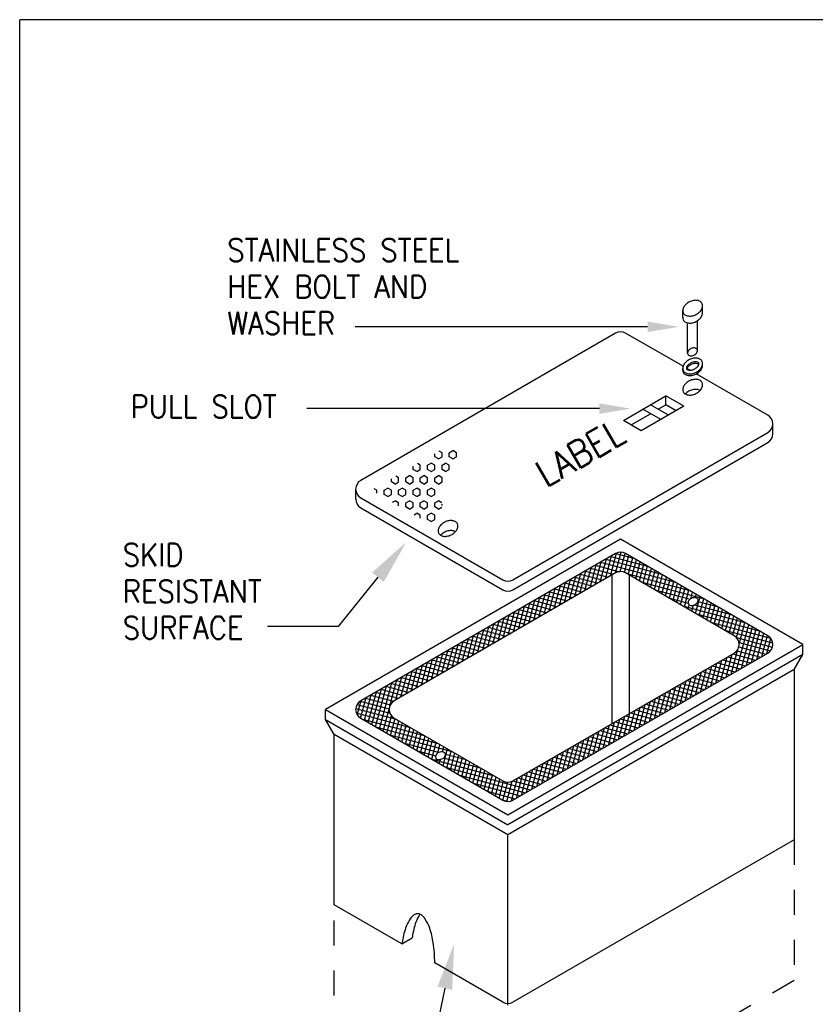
# Model space of a CAD drawing. Extents: x 0 to 7.6, y 0 to 9.85.
# Tile 3 of 11: x 0 to 3.18, y 5.92 to 9.85. Entities that reach past the tile are written whole.
import ezdxf
from ezdxf.enums import TextEntityAlignment as Align

# ---------------------------------------------------------------- set-up
doc = ezdxf.new("R2010")
doc.units = 0
doc.header["$MEASUREMENT"] = 0
doc.linetypes.add('HIDDEN2', pattern=[0.1875, 0.125, -0.0625])
doc.layers.get('0').update_dxf_attribs({"color": 2, "linetype": 'CONTINUOUS'})
doc.layers.add('E-DETL', color=2, linetype='CONTINUOUS')
doc.layers.add('E-DETL-TEXT', color=3, linetype='CONTINUOUS')
doc.styles.add('ROMANS', font='ROMANS.SHX', dxfattribs={"width": 0.8})

# ---------------------------------------------------------------- blocks, each defined once
blk = doc.blocks.new('*X0')
at = {"color": 0}
for p, q in [((1197.28, 948.75), (1195.63, 949.7)), ((1201.61, 948.75), (1203.78, 950)), ((1205.94, 948.75), (1203.78, 950)), ((1192.95, 946.25), (1192.95, 948.15)), ((1195.12, 945), (1192.95, 946.25)), ((1195.12, 945), (1197.28, 946.25)), ((1197.28, 946.25), (1197.28, 948.75)), ((1201.61, 946.25), (1201.61, 948.75)), ((1203.78, 945), (1201.61, 946.25)), ((1203.78, 945), (1205.94, 946.25)), ((1205.94, 946.25), (1205.94, 948.75)), ((1179.96, 938.75), (1179.96, 940.65)), ((1182.12, 937.5), (1179.96, 938.75)), ((1182.12, 937.5), (1184.29, 938.75)), ((1184.29, 941.25), (1182.64, 942.2)), ((1184.29, 938.75), (1184.29, 941.25)), ((1188.62, 941.25), (1190.78, 942.5)), ((1188.62, 938.75), (1188.62, 941.25)), ((1190.78, 937.5), (1188.62, 938.75)), ((1192.95, 941.25), (1190.78, 942.5)), ((1190.78, 937.5), (1192.95, 938.75)), ((1192.95, 938.75), (1192.95, 941.25)), ((1197.28, 941.25), (1199.45, 942.5)), ((1197.28, 938.75), (1197.28, 941.25)), ((1199.45, 937.5), (1197.28, 938.75)), ((1201.61, 941.25), (1199.45, 942.5)), ((1199.45, 937.5), (1201.61, 938.75)), ((1201.61, 938.75), (1201.61, 941.25)), ((1166.97, 931.25), (1166.97, 933.15)), ((1171.3, 933.75), (1169.65, 934.7)), ((1171.3, 931.25), (1171.3, 933.75)), ((1175.63, 933.75), (1177.79, 935)), ((1175.63, 931.25), (1175.63, 933.75)), ((1179.96, 933.75), (1177.79, 935)), ((1179.96, 931.25), (1179.96, 933.75)), ((1184.29, 933.75), (1186.45, 935)), ((1184.29, 931.25), (1184.29, 933.75)), ((1188.62, 933.75), (1186.45, 935)), ((1188.62, 931.25), (1188.62, 933.75)), ((1192.95, 933.75), (1195.12, 935)), ((1192.95, 931.25), (1192.95, 933.75)), ((1197.28, 933.75), (1195.12, 935)), ((1197.28, 931.25), (1197.28, 933.75)), ((1158.31, 926.25), (1156.66, 927.2)), ((1158.31, 924.5), (1158.31, 926.25)), ((1162.64, 926.25), (1164.8, 927.5)), ((1162.64, 923.75), (1162.64, 926.25)), ((1166.97, 926.25), (1164.8, 927.5)), ((1169.13, 930), (1166.97, 931.25)), ((1166.97, 923.75), (1166.97, 926.25)), ((1169.13, 930), (1171.3, 931.25)), ((1171.3, 926.25), (1173.46, 927.5)), ((1171.3, 923.75), (1171.3, 926.25)), ((1175.63, 926.25), (1173.46, 927.5)), ((1177.79, 930), (1175.63, 931.25)), ((1175.63, 923.75), (1175.63, 926.25)), ((1177.79, 930), (1179.96, 931.25)), ((1179.96, 926.25), (1182.12, 927.5)), ((1179.96, 923.75), (1179.96, 926.25)), ((1184.29, 926.25), (1182.12, 927.5)), ((1186.45, 930), (1184.29, 931.25)), ((1184.29, 923.75), (1184.29, 926.25)), ((1186.45, 930), (1188.62, 931.25)), ((1188.62, 926.25), (1190.78, 927.5)), ((1188.62, 923.75), (1188.62, 926.25)), ((1192.95, 926.25), (1190.78, 927.5)), ((1195.12, 930), (1192.95, 931.25)), ((1192.95, 923.75), (1192.95, 926.25)), ((1195.12, 930), (1197.28, 931.25)), ((1164.8, 922.5), (1162.64, 923.75)), ((1164.8, 922.5), (1166.97, 923.75)), ((1167.62, 919.13), (1169.13, 920)), ((1171.3, 918.75), (1169.13, 920)), ((1173.46, 922.5), (1171.3, 923.75)), ((1173.46, 922.5), (1175.63, 923.75)), ((1175.63, 918.75), (1177.79, 920)), ((1179.96, 918.75), (1177.79, 920)), ((1182.12, 922.5), (1179.96, 923.75)), ((1182.12, 922.5), (1184.29, 923.75)), ((1184.29, 918.75), (1186.45, 920)), ((1188.62, 918.75), (1186.45, 920)), ((1190.78, 922.5), (1188.62, 923.75)), ((1190.78, 922.5), (1192.95, 923.75)), ((1192.95, 918.75), (1195.12, 920)), ((1197.14, 918.83), (1195.12, 920)), ((1171.3, 917), (1171.3, 918.75)), ((1175.63, 916.25), (1175.63, 918.75)), ((1177.79, 915), (1175.63, 916.25)), ((1177.79, 915), (1179.96, 916.25)), ((1179.96, 916.25), (1179.96, 918.75)), ((1184.29, 916.25), (1184.29, 918.75)), ((1186.45, 915), (1184.29, 916.25)), ((1186.45, 915), (1188.62, 916.25)), ((1188.62, 916.25), (1188.62, 918.75)), ((1192.95, 916.25), (1192.95, 918.75)), ((1195.12, 915), (1192.95, 916.25)), ((1195.12, 915), (1197.1, 916.15)), ((1197.28, 917.23), (1197.28, 918.02)), ((1180.61, 911.63), (1182.12, 912.5)), ((1184.29, 911.25), (1182.12, 912.5)), ((1184.29, 909.5), (1184.29, 911.25)), ((1188.62, 911.25), (1190.78, 912.5)), ((1188.62, 908.75), (1188.62, 911.25)), ((1190.78, 907.5), (1188.62, 908.75)), ((1192.95, 911.25), (1190.78, 912.5)), ((1190.78, 907.5), (1192.95, 908.75)), ((1192.95, 908.75), (1192.95, 911.25))]:
    blk.add_line(p, q, dxfattribs=at)
blk = doc.blocks.new('*X1')
at = {"color": 0}
for p, q in [((1292.07, 871.45), (1295.75, 885.17)), ((1295.14, 873.22), (1298.81, 886.94)), ((1295.29, 884.91), (1328.67, 875.96)), ((1298.2, 874.99), (1301.86, 888.65)), ((1298.35, 886.67), (1320.31, 880.79)), ((1301.26, 876.75), (1304.58, 889.13)), ((1301.42, 888.44), (1311.94, 885.62)), ((1304.06, 877.54), (1306.99, 888.47)), ((1306.53, 877.09), (1309.23, 887.19)), ((1308.78, 875.85), (1311.47, 885.89)), ((1311.02, 874.55), (1313.71, 884.6)), ((1282.89, 866.15), (1286.57, 879.87)), ((1285.95, 867.92), (1289.63, 881.64)), ((1286.1, 879.6), (1299.83, 875.93)), ((1289.01, 869.68), (1292.69, 883.41)), ((1289.16, 881.37), (1303.58, 877.51)), ((1292.23, 883.14), (1337.04, 871.13)), ((1313.26, 873.26), (1315.96, 883.3)), ((1315.51, 871.96), (1318.2, 882.01)), ((1317.75, 870.67), (1320.44, 880.72)), ((1319.99, 869.38), (1322.68, 879.42)), ((1270.64, 859.08), (1274.32, 872.8)), ((1273.7, 860.84), (1277.38, 874.57)), ((1276.77, 862.61), (1280.44, 876.34)), ((1276.92, 874.3), (1290.64, 870.62)), ((1279.83, 864.38), (1283.5, 878.1)), ((1279.98, 876.07), (1293.7, 872.39)), ((1283.04, 877.84), (1296.76, 874.16)), ((1307.91, 876.35), (1345.4, 866.3)), ((1322.23, 868.08), (1324.92, 878.13)), ((1324.47, 866.79), (1327.16, 876.83)), ((1326.71, 865.49), (1329.4, 875.54)), ((1328.95, 864.2), (1331.65, 874.25)), ((1331.2, 862.91), (1333.89, 872.95)), ((1261.46, 853.77), (1265.13, 867.5)), ((1264.52, 855.54), (1268.19, 869.26)), ((1264.67, 867.23), (1278.39, 863.55)), ((1267.58, 857.31), (1271.26, 871.03)), ((1267.73, 869), (1281.45, 865.32)), ((1270.79, 870.76), (1284.52, 867.09)), ((1273.86, 872.53), (1287.58, 868.86)), ((1316.28, 871.52), (1353.77, 861.47)), ((1324.64, 866.69), (1345.86, 861)), ((1333.44, 861.61), (1336.13, 871.66)), ((1335.68, 860.32), (1338.37, 870.36)), ((1337.92, 859.02), (1340.61, 869.07)), ((1340.16, 857.73), (1342.85, 867.78)), ((1252.27, 848.47), (1255.95, 862.19)), ((1255.33, 850.24), (1259.01, 863.96)), ((1255.48, 861.93), (1269.21, 858.25)), ((1258.39, 852.01), (1262.07, 865.73)), ((1258.55, 863.69), (1272.27, 860.02)), ((1261.61, 865.46), (1275.33, 861.78)), ((1333.01, 861.86), (1344.66, 858.74)), ((1342.4, 856.44), (1345.09, 866.48)), ((1346.3, 861.31), (1347.34, 865.19)), ((1349.05, 861.92), (1349.58, 863.89)), ((1349.13, 852.55), (1351.82, 862.6)), ((1351.37, 851.26), (1354.06, 861.3)), ((1240.02, 841.4), (1243.7, 855.12)), ((1243.08, 843.17), (1246.76, 856.89)), ((1246.15, 844.93), (1249.82, 858.66)), ((1246.3, 856.62), (1260.02, 852.95)), ((1249.21, 846.7), (1252.89, 860.43)), ((1249.36, 858.39), (1263.08, 854.71)), ((1252.42, 860.16), (1266.15, 856.48)), ((1341.37, 857.03), (1378.86, 846.98)), ((1344.64, 855.14), (1345.32, 857.65)), ((1346.89, 853.85), (1347.84, 857.41)), ((1348.57, 857.69), (1370.5, 851.81)), ((1350.52, 859.75), (1362.13, 856.64)), ((1353.61, 849.96), (1356.3, 860.01)), ((1355.85, 848.67), (1358.54, 858.72)), ((1358.09, 847.38), (1360.78, 857.42)), ((1360.33, 846.08), (1363.03, 856.13)), ((1230.84, 836.1), (1234.51, 849.82)), ((1233.9, 837.86), (1237.58, 851.59)), ((1234.05, 849.55), (1247.77, 845.87)), ((1236.96, 839.63), (1240.64, 853.35)), ((1237.11, 851.32), (1250.84, 847.64)), ((1240.18, 853.09), (1253.9, 849.41)), ((1243.24, 854.86), (1256.96, 851.18)), ((1349.74, 852.2), (1387.23, 842.15)), ((1362.58, 844.79), (1365.27, 854.83)), ((1364.82, 843.49), (1367.51, 853.54)), ((1367.06, 842.2), (1369.75, 852.25)), ((1369.3, 840.91), (1371.99, 850.95)), ((1371.54, 839.61), (1374.23, 849.66)), ((1221.65, 830.79), (1225.33, 844.52)), ((1224.71, 832.56), (1228.39, 846.28)), ((1224.87, 844.25), (1238.59, 840.57)), ((1227.78, 834.33), (1231.45, 848.05)), ((1227.93, 846.02), (1241.65, 842.34)), ((1230.99, 847.78), (1244.71, 844.11)), ((1358.1, 847.37), (1394.05, 837.74)), ((1373.49, 817.91), (1380.96, 845.78)), ((1373.71, 838.03), (1376.47, 848.36)), ((1375.26, 834.17), (1378.72, 847.07)), ((1376.55, 819.68), (1383.2, 844.48)), ((1379.62, 821.45), (1385.44, 843.19)), ((1209.4, 823.72), (1213.08, 837.44)), ((1212.47, 825.49), (1216.14, 839.21)), ((1215.53, 827.26), (1219.21, 840.98)), ((1215.68, 838.95), (1229.4, 835.27)), ((1218.59, 829.03), (1222.27, 842.75)), ((1218.74, 840.71), (1232.47, 837.04)), ((1221.8, 842.48), (1235.53, 838.8)), ((1366.47, 842.54), (1395.3, 834.82)), ((1373.73, 838.01), (1395.1, 832.28)), ((1382.68, 823.22), (1387.68, 841.89)), ((1385.74, 824.99), (1389.92, 840.6)), ((1388.8, 826.75), (1392.16, 839.3)), ((1391.86, 828.52), (1394.26, 837.46)), ((1200.22, 818.42), (1203.9, 832.14)), ((1203.28, 820.19), (1206.96, 833.91)), ((1203.43, 831.87), (1217.16, 828.2)), ((1206.34, 821.95), (1210.02, 835.68)), ((1206.49, 833.64), (1220.22, 829.96)), ((1209.56, 835.41), (1223.28, 831.73)), ((1212.62, 837.18), (1226.34, 833.5)), ((1375.06, 832.47), (1391.21, 828.15)), ((1375.17, 835.03), (1393.85, 830.03)), ((1191.03, 813.12), (1194.71, 826.84)), ((1194.1, 814.88), (1197.77, 828.61)), ((1194.25, 826.57), (1207.97, 822.89)), ((1197.16, 816.65), (1200.83, 830.37)), ((1197.31, 828.34), (1211.03, 824.66)), ((1200.37, 830.11), (1214.09, 826.43)), ((1364.31, 812.61), (1367.98, 826.33)), ((1367.37, 814.38), (1371.05, 828.1)), ((1368.31, 826.52), (1382.03, 822.84)), ((1370.43, 816.15), (1374.37, 830.86)), ((1371.37, 828.29), (1385.09, 824.61)), ((1373.9, 830.2), (1388.15, 826.38)), ((1178.79, 806.04), (1182.46, 819.77)), ((1181.85, 807.81), (1185.52, 821.53)), ((1182, 819.5), (1195.72, 815.82)), ((1184.91, 809.58), (1188.59, 823.3)), ((1185.06, 821.27), (1198.78, 817.59)), ((1187.97, 811.35), (1191.65, 825.07)), ((1188.12, 823.04), (1201.85, 819.36)), ((1191.19, 824.8), (1204.91, 821.13)), ((1355.12, 807.31), (1358.8, 821.03)), ((1358.18, 809.08), (1361.86, 822.8)), ((1359.12, 821.22), (1372.84, 817.54)), ((1361.25, 810.84), (1364.92, 824.57)), ((1362.18, 822.98), (1375.9, 819.31)), ((1365.24, 824.75), (1378.97, 821.07)), ((1169.6, 800.74), (1173.28, 814.46)), ((1172.66, 802.51), (1176.34, 816.23)), ((1172.81, 814.2), (1186.54, 810.52)), ((1175.72, 804.28), (1179.4, 818)), ((1175.88, 815.96), (1189.6, 812.29)), ((1178.94, 817.73), (1192.66, 814.05)), ((1342.87, 800.24), (1346.55, 813.96)), ((1345.94, 802), (1349.61, 815.73)), ((1346.87, 814.15), (1360.6, 810.47)), ((1349, 803.77), (1352.67, 817.5)), ((1349.93, 815.91), (1363.66, 812.24)), ((1352.06, 805.54), (1355.74, 819.26)), ((1353, 817.68), (1366.72, 814)), ((1356.06, 819.45), (1369.78, 815.77)), ((1157.52, 784.63), (1164.09, 809.16)), ((1159.76, 783.34), (1167.15, 810.93)), ((1163.63, 808.89), (1177.35, 805.22)), ((1166.04, 797.1), (1170.22, 812.7)), ((1166.69, 810.66), (1180.41, 806.98)), ((1169.75, 812.43), (1183.48, 808.75)), ((1333.69, 794.93), (1337.37, 808.66)), ((1336.75, 796.7), (1340.43, 810.42)), ((1337.69, 808.84), (1351.41, 805.16)), ((1339.81, 798.47), (1343.49, 812.19)), ((1340.75, 810.61), (1354.47, 806.93)), ((1343.81, 812.38), (1357.53, 808.7)), ((1148.55, 789.81), (1151.84, 802.09)), ((1150.8, 788.52), (1154.91, 803.86)), ((1151.38, 801.82), (1166.36, 797.81)), ((1153.04, 787.22), (1157.97, 805.62)), ((1154.44, 803.59), (1168.2, 799.9)), ((1155.28, 785.93), (1161.03, 807.39)), ((1157.5, 805.36), (1171.23, 801.68)), ((1160.57, 807.13), (1174.29, 803.45)), ((1324.5, 789.63), (1328.18, 803.35)), ((1327.56, 791.4), (1331.24, 805.12)), ((1328.5, 803.54), (1342.22, 799.86)), ((1330.63, 793.17), (1334.3, 806.89)), ((1331.56, 805.31), (1345.29, 801.63)), ((1334.62, 807.07), (1348.35, 803.4)), ((1146.36, 797.99), (1166.12, 792.7)), ((1146.5, 791.79), (1148.78, 800.32)), ((1148.33, 800.05), (1165.67, 795.41)), ((1162, 782.05), (1165.74, 795.99)), ((1312.26, 782.56), (1315.93, 796.28)), ((1315.32, 784.33), (1318.99, 798.05)), ((1316.25, 796.47), (1329.98, 792.79)), ((1318.38, 786.09), (1322.06, 799.82)), ((1319.32, 798.24), (1333.04, 794.56)), ((1321.44, 787.86), (1325.12, 801.59)), ((1322.38, 800), (1336.1, 796.33)), ((1325.44, 801.77), (1339.16, 798.09)), ((1145.6, 795.61), (1169.87, 789.1)), ((1145.93, 792.93), (1178.24, 784.27)), ((1164.24, 780.75), (1167.04, 791.17)), ((1303.07, 777.26), (1306.75, 790.98)), ((1306.13, 779.02), (1309.81, 792.75)), ((1307.07, 791.16), (1320.79, 787.49)), ((1309.19, 780.79), (1312.87, 794.51)), ((1310.13, 792.93), (1323.85, 789.25)), ((1313.19, 794.7), (1326.91, 791.02)), ((1149.11, 789.49), (1186.6, 779.44)), ((1157.47, 784.66), (1194.97, 774.61)), ((1166.49, 779.46), (1169.18, 789.5)), ((1168.73, 778.16), (1171.42, 788.21)), ((1170.97, 776.87), (1173.66, 786.92)), ((1173.21, 775.58), (1175.9, 785.62)), ((1175.45, 774.28), (1178.14, 784.33)), ((1293.88, 771.95), (1297.56, 785.68)), ((1296.95, 773.72), (1300.62, 787.44)), ((1297.88, 785.86), (1311.61, 782.18)), ((1300.01, 775.49), (1303.68, 789.21)), ((1300.94, 787.63), (1314.67, 783.95)), ((1304.01, 789.4), (1317.73, 785.72)), ((1165.84, 779.83), (1203.33, 769.78)), ((1177.69, 772.99), (1180.38, 783.03)), ((1179.93, 771.69), (1182.63, 781.74)), ((1182.18, 770.4), (1184.87, 780.44)), ((1184.42, 769.1), (1187.11, 779.15)), ((1281.64, 764.88), (1285.31, 778.6)), ((1284.7, 766.65), (1288.38, 780.37)), ((1285.63, 778.79), (1299.36, 775.11)), ((1287.76, 768.42), (1291.44, 782.14)), ((1288.7, 780.56), (1302.42, 776.88)), ((1290.82, 770.18), (1294.5, 783.91)), ((1291.76, 782.33), (1305.48, 778.65)), ((1294.82, 784.09), (1308.54, 780.42)), ((1174.2, 775), (1195.49, 769.3)), ((1186.66, 767.81), (1189.35, 777.86)), ((1188.9, 766.52), (1191.59, 776.56)), ((1191.14, 765.22), (1193.83, 775.27)), ((1194.7, 768.84), (1196.07, 773.97)), ((1197.51, 769.68), (1198.32, 772.68)), ((1272.45, 759.58), (1276.13, 773.3)), ((1275.51, 761.35), (1279.19, 775.07)), ((1276.45, 773.49), (1290.17, 769.81)), ((1278.57, 763.11), (1282.25, 776.84)), ((1279.51, 775.25), (1293.23, 771.58)), ((1282.57, 777.02), (1296.3, 773.35)), ((1182.57, 770.17), (1193.46, 767.25)), ((1197.87, 761.34), (1200.56, 771.39)), ((1199.3, 768.28), (1211.7, 764.96)), ((1200.11, 760.05), (1202.8, 770.09)), ((1202.35, 758.75), (1205.04, 768.8)), ((1204.59, 757.46), (1207.28, 767.5)), ((1263.27, 754.27), (1266.94, 768)), ((1266.33, 756.04), (1270, 769.77)), ((1267.26, 768.18), (1280.99, 764.51)), ((1269.39, 757.81), (1273.07, 771.53)), ((1270.33, 769.95), (1284.05, 766.27)), ((1273.39, 771.72), (1287.11, 768.04)), ((1190.93, 765.34), (1228.43, 755.3)), ((1193.38, 763.93), (1193.81, 765.54)), ((1195.62, 762.63), (1196.28, 765.07)), ((1198.17, 765.99), (1220.06, 760.13)), ((1206.83, 756.16), (1209.52, 766.21)), ((1209.07, 754.87), (1211.76, 764.92)), ((1211.31, 753.58), (1214.01, 763.62)), ((1213.56, 752.28), (1216.25, 762.33)), ((1215.8, 750.99), (1218.49, 761.03)), ((1251.02, 747.2), (1254.7, 760.93)), ((1254.08, 748.97), (1257.76, 762.69)), ((1255.02, 761.11), (1268.74, 757.44)), ((1257.14, 750.74), (1260.82, 764.46)), ((1258.08, 762.88), (1271.8, 759.2)), ((1260.2, 752.51), (1263.88, 766.23)), ((1261.14, 764.65), (1274.86, 760.97)), ((1264.2, 766.42), (1277.92, 762.74)), ((1199.3, 760.51), (1250.37, 746.83)), ((1207.66, 755.68), (1247.31, 745.06)), ((1218.04, 749.69), (1220.73, 759.74)), ((1220.28, 748.4), (1222.97, 758.45)), ((1222.52, 747.11), (1225.21, 757.15)), ((1224.76, 745.81), (1227.45, 755.86)), ((1241.83, 741.9), (1245.51, 755.62)), ((1244.89, 743.67), (1248.57, 757.39)), ((1245.83, 755.81), (1259.55, 752.13)), ((1247.96, 745.44), (1251.63, 759.16)), ((1248.89, 757.58), (1262.62, 753.9)), ((1251.95, 759.34), (1265.68, 755.67)), ((1216.03, 750.85), (1244.24, 743.29)), ((1227, 744.52), (1229.7, 754.56)), ((1229.25, 743.22), (1231.94, 753.27)), ((1231.49, 741.93), (1234.19, 752)), ((1233.73, 740.63), (1236.63, 751.46)), ((1236.12, 739.88), (1239.39, 752.1)), ((1238.8, 740.24), (1242.45, 753.86)), ((1239.71, 752.27), (1253.43, 748.6)), ((1242.77, 754.04), (1256.49, 750.36)), ((1224.4, 746.02), (1241.18, 741.53)), ((1232.76, 741.19), (1237.53, 739.92))]:
    blk.add_line(p, q, dxfattribs=at)

msp = doc.modelspace()

# ---------------------------------------------------------------- linework, layer by layer
at = {"linetype": 'HIDDEN2', "ltscale": 0.5}
msp.add_lwpolyline([(1.256, 5.7527), (1.256, 6.312)], dxfattribs=at)
at = {"layer": 'E-DETL'}
for p, q in [((7.6036, 9.8484), (0, 9.8484)), ((0, 0), (0, 9.8484)), ((2.6472, 8.659), (2.6472, 8.687)), ((2.7267, 8.6783), (2.7267, 8.7063)), ((2.6662, 8.5176), (2.6662, 8.6372)), ((2.706, 8.5272), (2.706, 8.6467)), ((2.6472, 8.4497), (2.6472, 8.4564)), ((2.7267, 8.469), (2.7267, 8.4756)), ((2.6513, 8.3051), (2.5799, 8.3463)), ((2.5799, 8.311), (2.5799, 8.3463)), ((2.5899, 8.2697), (2.5186, 8.3109)), ((2.6207, 8.2875), (2.5799, 8.311)), ((2.5593, 8.252), (2.4879, 8.2932)), ((3.0067, 8.1949), (3.0067, 8.2349)), ((1.3414, 7.9349), (1.3414, 7.9749)), ((2.3646, 7.6313), (2.3646, 7.0384)), ((2.4338, 7.6313), (2.4338, 7.0784)), ((3.1267, 7.3149), (3.1267, 7.3549)), ((3.1267, 7.3149), (1.9489, 6.6349)), ((3.092, 7.2549), (3.1267, 7.3149)), ((3.092, 7.2549), (3.092, 6.5749)), ((1.2214, 7.0549), (1.2214, 7.0949)), ((1.2214, 7.0549), (1.9489, 6.6349)), ((1.256, 6.9949), (1.2214, 7.0549)), ((3.092, 6.5749), (1.9689, 5.9264)), ((1.5259, 6.159), (1.256, 6.3149)), ((1.5259, 6.159), (1.567, 6.1828)), ((1.9289, 5.9264), (1.6569, 6.0834))]:
    msp.add_line(p, q, dxfattribs=at)
for points in [[(2.6746, 8.7223, 0.068623), (2.6606, 8.713, 0.080735), (2.6515, 8.7019, 0.107043), (2.6473, 8.689, 0.13785), (2.6491, 8.6785, 0.13785), (2.6562, 8.6705, 0.107043), (2.6689, 8.6657, 0.080735), (2.6833, 8.6658, 0.068623), (2.6993, 8.671, 0.068623), (2.7133, 8.6803, 0.080735), (2.7224, 8.6914, 0.107043), (2.7266, 8.7043, 0.13785), (2.7248, 8.7148, 0.13785), (2.7177, 8.7228, 0.107043), (2.705, 8.7276, 0.080735), (2.6906, 8.7275, 0.068623)], [(2.68, 8.5352, 0.068623), (2.6729, 8.5306, 0.080735), (2.6684, 8.525, 0.107043), (2.6663, 8.5186, 0.13785), (2.6672, 8.5133, 0.13785), (2.6707, 8.5093, 0.107043), (2.6771, 8.5069, 0.080735), (2.6843, 8.507, 0.068623), (2.6923, 8.5096, 0.068623), (2.6993, 8.5142, 0.080735), (2.7038, 8.5197, 0.107043), (2.7059, 8.5262, 0.13785), (2.705, 8.5315, 0.13785), (2.7015, 8.5355, 0.107043), (2.6951, 8.5379, 0.080735), (2.688, 8.5378, 0.068623)], [(2.6746, 8.4917, 0.068623), (2.6606, 8.4824, 0.080735), (2.6515, 8.4713, 0.107043), (2.6473, 8.4583, 0.13785), (2.6491, 8.4478, 0.13785), (2.6562, 8.4398, 0.107043), (2.6689, 8.435, 0.080735), (2.6833, 8.4352, 0.068623), (2.6993, 8.4403, 0.068623), (2.7133, 8.4496, 0.080735), (2.7224, 8.4607, 0.107043), (2.7266, 8.4737, 0.13785), (2.7248, 8.4842, 0.13785), (2.7177, 8.4922, 0.107043), (2.705, 8.497, 0.080735), (2.6906, 8.4968, 0.068623)], [(2.6809, 8.4785, 0.068623), (2.6702, 8.4714, 0.080735), (2.6641, 8.4639, 0.107043), (2.6618, 8.4569, 0.13785), (2.6623, 8.4542, 0.13785), (2.6641, 8.4521, 0.107043), (2.6711, 8.4495, 0.080735), (2.6807, 8.4496, 0.068623), (2.6929, 8.4535, 0.068623), (2.7036, 8.4606, 0.080735), (2.7098, 8.468, 0.107043), (2.7121, 8.4751, 0.13785), (2.7116, 8.4778, 0.13785), (2.7098, 8.4799, 0.107043), (2.7028, 8.4825, 0.080735), (2.6932, 8.4824, 0.068623)], [(2.6746, 8.407, 0.068623), (2.6606, 8.3977, 0.080735), (2.6515, 8.3866, 0.107043), (2.6473, 8.3737, 0.13785), (2.6491, 8.3632, 0.13785), (2.6562, 8.3551, 0.107043), (2.6689, 8.3503, 0.080735), (2.6833, 8.3505, 0.068623), (2.6993, 8.3557, 0.068623), (2.7133, 8.3649, 0.080735), (2.7224, 8.376, 0.107043), (2.7266, 8.389, 0.13785), (2.7248, 8.3995, 0.13785), (2.7177, 8.4075, 0.107043), (2.705, 8.4123, 0.080735), (2.6906, 8.4121, 0.068623)], [(1.6979, 7.8431, 0.068623), (1.6839, 7.8338, 0.080735), (1.6748, 7.8227, 0.107043), (1.6706, 7.8098, 0.13785), (1.6725, 7.7993, 0.13785), (1.6795, 7.7913, 0.107043), (1.6923, 7.7864, 0.080735), (1.7066, 7.7866, 0.068623), (1.7226, 7.7918, 0.068623), (1.7366, 7.8011, 0.080735), (1.7457, 7.8121, 0.107043), (1.7499, 7.8251, 0.13785), (1.7481, 7.8356, 0.13785), (1.7411, 7.8436, 0.107043), (1.7283, 7.8484, 0.080735), (1.714, 7.8483, 0.068623)], [(1.3614, 7.0602), (1.9289, 6.7326, 0.267949), (1.9689, 6.7326), (2.9867, 7.3202, 0.57735), (2.9867, 7.3895), (2.4192, 7.7171, 0.267949), (2.3792, 7.7171), (1.3614, 7.1295, 0.57735)], [(1.4953, 7.0602), (1.9289, 6.8099, 0.267949), (1.9689, 6.8099), (2.8527, 7.3202, 0.57735), (2.8527, 7.3895), (2.4192, 7.6398, 0.267949), (2.3792, 7.6398), (1.4953, 7.1295, 0.57735)], [(2.6824, 7.5384, 0.068623), (2.6753, 7.5338, 0.080735), (2.6708, 7.5282, 0.107043), (2.6687, 7.5218, 0.13785), (2.6696, 7.5165, 0.13785), (2.6731, 7.5125, 0.107043), (2.6795, 7.5101, 0.080735), (2.6867, 7.5102, 0.068623), (2.6947, 7.5128, 0.068623), (2.7017, 7.5174, 0.080735), (2.7063, 7.5229, 0.107043), (2.7084, 7.5294, 0.13785), (2.7074, 7.5347, 0.13785), (2.7039, 7.5387, 0.107043), (2.6975, 7.5411, 0.080735), (2.6904, 7.541, 0.068623)], [(1.6737, 6.9233, 0.068623), (1.6667, 6.9186, 0.080735), (1.6621, 6.9131, 0.107043), (1.66, 6.9066, 0.13785), (1.661, 6.9014, 0.13785), (1.6645, 6.8974, 0.107043), (1.6708, 6.8949, 0.080735), (1.678, 6.895, 0.068623), (1.686, 6.8976, 0.068623), (1.693, 6.9023, 0.080735), (1.6976, 6.9078, 0.107043), (1.6997, 6.9143, 0.13785), (1.6988, 6.9195, 0.13785), (1.6952, 6.9235, 0.107043), (1.6889, 6.9259, 0.080735), (1.6817, 6.9258, 0.068623)]]:
    msp.add_lwpolyline(points, format="xyb", close=True, dxfattribs=at)
for points in [[(2.6473, 8.661, 0.13785), (2.6491, 8.6505, 0.13785), (2.6562, 8.6425, 0.107043), (2.6689, 8.6377, 0.080735), (2.6833, 8.6378, 0.068623), (2.6993, 8.643, 0.068623), (2.7133, 8.6523, 0.080735), (2.7224, 8.6634, 0.107043), (2.7266, 8.6763, 0.13785)], [(2.6486, 8.4647), (2.4192, 8.5971, 0.267949), (2.3792, 8.5971), (1.3614, 8.0095, 0.57735), (1.3614, 7.9402)], [(2.6472, 8.4497, 0.112457), (2.6491, 8.4411, 0.13785), (2.6562, 8.4331, 0.107043), (2.6689, 8.4283, 0.080735), (2.6833, 8.4285, 0.068623), (2.6993, 8.4337, 0.068623), (2.7133, 8.4429, 0.080735), (2.7224, 8.454, 0.107043), (2.7266, 8.467, 0.025005), (2.7267, 8.469, 0.13785)], [(2.6809, 8.4718, 0.068623), (2.6702, 8.4647, 0.080735), (2.6641, 8.4573, 0.055628), (2.6626, 8.4537, 0.13785)], [(2.6755, 8.4491), (2.6635, 8.4561, 0.267949)], [(2.7113, 8.4716, 0.112368), (2.7098, 8.4732, 0.107043), (2.7028, 8.4759, 0.080735), (2.6932, 8.4757, 0.068623), (2.6809, 8.4718, 0.068623)], [(1.3614, 7.9402), (1.9289, 7.6126, 0.267949), (1.9689, 7.6126), (2.9867, 8.2002, 0.57735), (2.9867, 8.2695), (2.7009, 8.4345, 0.267949)], [(2.7166, 8.3682, 0.096903), (2.705, 8.3723, 0.080735), (2.6906, 8.3721, 0.068623), (2.6746, 8.367, 0.068623)], [(2.6746, 8.367, 0.068623), (2.6606, 8.3577, 0.025883), (2.6573, 8.3545, 0.107043)], [(1.3614, 7.9002), (1.9289, 7.5726, 0.267949), (1.9689, 7.5726), (2.9867, 8.1602, 0.267949), (3.0067, 8.1949)], [(1.3414, 7.9349, 0.267949), (1.3614, 7.9002)], [(1.6979, 7.8031, 0.068623), (1.6839, 7.7938, 0.025883), (1.6806, 7.7906, 0.107043)], [(1.74, 7.8043, 0.096903), (1.7283, 7.8084, 0.080735), (1.714, 7.8083, 0.068623), (1.6979, 7.8031, 0.068623)], [(1.6569, 6.0834, 0.035716), (1.6512, 6.1636, 0.047862), (1.637, 6.222, 0.091098), (1.61, 6.2696, 0.221862), (1.5889, 6.2795, 0.221862), (1.5677, 6.2696, 0.091098), (1.5408, 6.222, 0.047862), (1.5266, 6.1636, 0.00206), (1.5259, 6.159, 0.035716)], [(1.5976, 6.2781, 0.059545), (1.5819, 6.2458, 0.047862), (1.5677, 6.1874, 0.00206), (1.567, 6.1828, 0.035716)]]:
    msp.add_lwpolyline(points, format="xyb", dxfattribs=at)
for points in [[(2.6513, 8.3051), (2.4819, 8.2073), (2.4106, 8.2485), (2.5799, 8.3463)], [(2.5491, 8.2932), (2.5799, 8.311)], [(2.4411, 8.2309), (2.5185, 8.2755)], [(3.092, 7.2549), (1.9489, 6.5949)], [(1.9489, 6.5949), (1.256, 6.9949)], [(1.256, 6.3149), (1.256, 6.9949)], [(1.9489, 5.9149), (1.9489, 6.5949)]]:
    msp.add_lwpolyline(points, dxfattribs=at)
msp.add_lwpolyline([(1.2214, 7.0949), (1.9489, 6.6749), (3.1267, 7.3549), (2.3992, 7.7749)], close=True, dxfattribs=at)
at = {"layer": 'E-DETL', "linetype": 'HIDDEN2', "ltscale": 0.5}
msp.add_lwpolyline([(3.092, 6.5749), (3.092, 6.0127), (1.9689, 5.3643, -0.267949), (1.9289, 5.3643), (1.6569, 5.5213)], format="xyb", dxfattribs=at)
at = {"layer": 'E-DETL'}
msp.add_arc((1.9489, 5.961), 0.04, 240, 300, dxfattribs=at)
at = {"layer": 'E-DETL-TEXT'}
for p, q in [((2.5067, 8.6225), (1.3391, 8.6225)), ((2.3145, 8.2958), (1.1469, 8.2958)), ((1.4303, 7.6226), (1.272, 7.4266)), ((1.272, 7.4266), (0.9899, 7.4266)), ((1.6974, 5.9824), (1.4736, 4.9202))]:
    msp.add_line(p, q, dxfattribs=at)
for points in [[(2.5067, 8.6433), (2.5067, 8.6017), (2.6317, 8.6225)], [(2.3145, 8.3166), (2.3145, 8.275), (2.4395, 8.2958)], [(1.4069, 7.6415), (1.4536, 7.6038), (1.5433, 7.7627)], [(1.668, 5.9885), (1.7268, 5.9762), (1.7345, 6.1585)]]:
    msp.add_solid(points, dxfattribs=at)

# ---------------------------------------------------------------- block references
at = {"layer": 'E-DETL', "xscale": 0.006666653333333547, "yscale": 0.006666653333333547, "zscale": 0.006666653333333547}
for name in ['*X0', '*X1']:
    msp.add_blockref(name, (-6.2957, 1.7949), dxfattribs=at)

# ---------------------------------------------------------------- texts
at = {"layer": 'E-DETL', "style": 'ROMANS', "width": 0.9}
msp.add_text('LABEL', height=0.10667, rotation=30, dxfattribs=at).set_placement((2.2386, 8.12), align=Align.MIDDLE)
at = {"layer": 'E-DETL-TEXT', "style": 'ROMANS', "width": 0.9}
for s, p in [('STAINLESS STEEL', (0.8289, 8.8836)), ('HEX BOLT AND', (0.8289, 8.7379)), ('WASHER', (0.8289, 8.5921)), ('PULL SLOT', (0.4427, 8.2591)), ('SKID ', (0.4114, 7.6674)), ('RESISTANT', (0.4114, 7.5217)), ('SURFACE', (0.4114, 7.376))]:
    msp.add_text(s, height=0.09, dxfattribs=at).set_placement(p)

doc.saveas('drawing.dxf')
